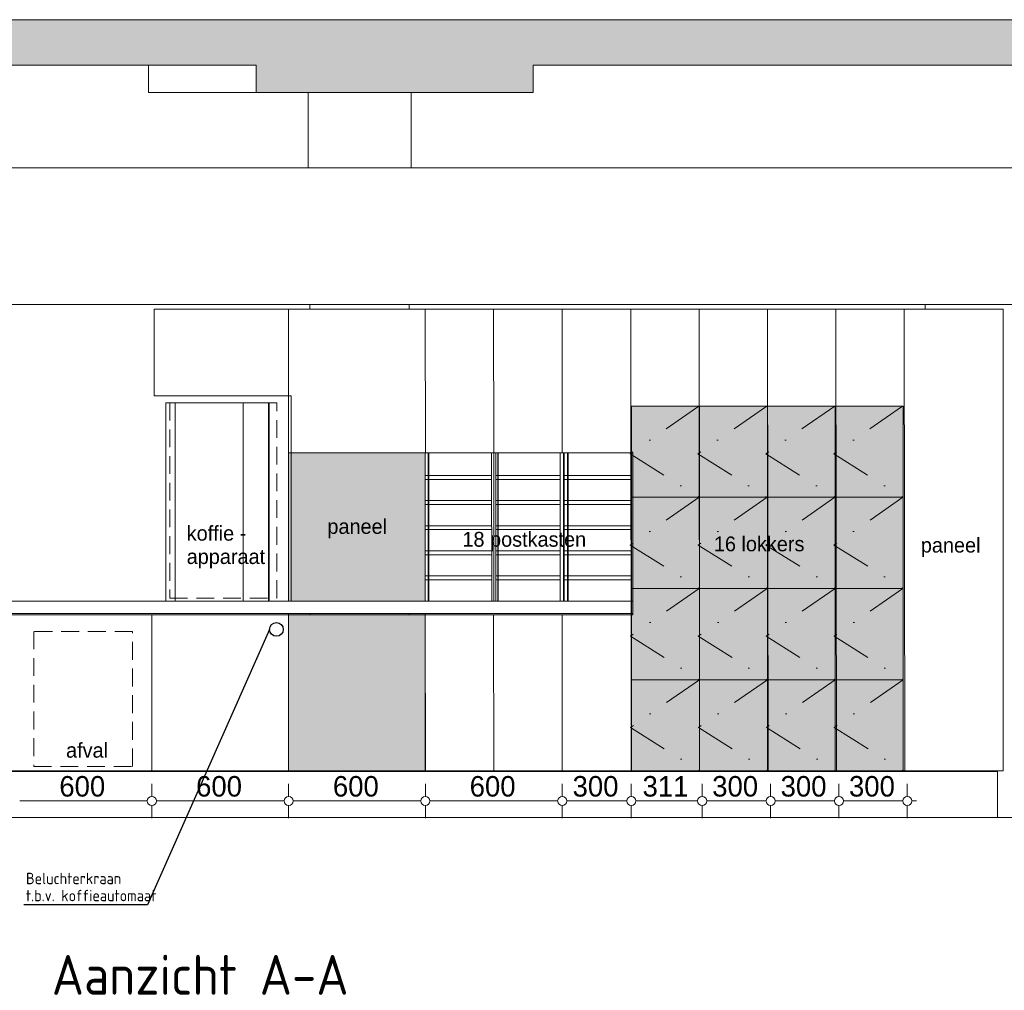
# Model space of a CAD drawing. Header units: millimetres. Extents: x -68037 to 24495, y -2968 to 49692.
# Tile 2 of 6: x -59632 to -55313, y -2968 to 1289. Entities that reach past the tile are written whole.
import ezdxf
from ezdxf.enums import TextEntityAlignment as Align

# ---------------------------------------------------------------- set-up
doc = ezdxf.new("R2010")
doc.units = ezdxf.units.MM
doc.header["$LTSCALE"] = 50
for name, pattern in [('2322109', [10, 5, -2, 1, -2]), ('B0605', [7.05, 3.5, -1.75, 0.05, -1.75]), ('B0701', [2.3412, 1.56, -0.7812])]:
    doc.linetypes.add(name, pattern=pattern)
for name, color, linetype in [('doorsnede C-C_6_ 00  Bestaand uit pl gr', 7, 'Continuous'), ('doorsnede C-C_6_ 00  Bestaand uit pl gr Doorsnede-arcering', 7, 'Continuous'), ('doorsnede C-C_6_ 00  Bestaande kolommen', 7, 'Continuous'), ('doorsnede C-C_6_ 22 C Binnenwanden', 7, 'Continuous'), ('doorsnede C-C_6_ 45 Plafond', 7, 'Continuous'), ('doorsnede C-C_6_ 45 Plafond 2D arcering', 7, 'Continuous'), ('doorsnede C-C_6_ 45 Plafond.BST', 7, 'Continuous'), ('doorsnede C-C_6_ 82 Interieur', 7, 'Continuous'), ('doorsnede C-C_6_ I Tekst 1_ 50', 7, 'Continuous'), ('doorsnede C-C_6_ T Maatvoering 1_ 50', 7, 'Continuous'), ('WL531---', 132, 'Continuous'), ('WM561---_AANVOER', 2, 'Continuous')]:
    doc.layers.add(name, color=color, linetype=linetype)
doc.styles.add('BURO-018', font='ISO96.shx', dxfattribs={"height": 90})
doc.styles.add('BURO-025', font='ISO96.shx', dxfattribs={"height": 125})
doc.styles.add('BURO-035', font='ISO96.shx', dxfattribs={"height": 175})
doc.styles.add('GENERATED_STYLE_1', font='swiss.ttf', dxfattribs={"width": 0.96})

# ---------------------------------------------------------------- blocks, each defined once
blk = doc.blocks.new('23222202')
at = {"color": 0, "linetype": 'Continuous'}
blk.add_circle((0, 0), 1.5, dxfattribs=at)
at = {"color": 0, "linetype": 'Continuous', "style": 'BURO-018', "flags": 1}
blk.add_attdef('CV_MATCODE', (0, 0), '', height=1.8, dxfattribs=at)

msp = doc.modelspace()

# ---------------------------------------------------------------- hatches: boundary and pattern name
at = {"layer": 'doorsnede C-C_6_ 00  Bestaand uit pl gr Doorsnede-arcering', "linetype": 'Continuous', "lineweight": 0}
for points in [[(-52991.312, 1289.127), (-63222.037, 1289.127), (-63222.037, 1089.127), (-52991.312, 1089.127)], [(-57380.501, 969.127), (-57380.501, 1089.127), (-58595.22, 1089.127), (-58595.22, 969.127)]]:
    msp.add_hatch(color=251, dxfattribs=at).paths.add_polyline_path(points, flags=0)
at = {"layer": 'doorsnede C-C_6_ 45 Plafond 2D arcering', "linetype": 'Continuous', "lineweight": 0}
for points in [[(-56948.456, -405.873), (-56948.456, -805.873), (-56650.611, -805.873), (-56650.611, -405.873)], [(-56650.611, -405.873), (-56650.611, -805.873), (-56352.766, -805.873), (-56352.766, -405.873)], [(-56352.766, -405.873), (-56352.766, -805.873), (-56054.922, -805.873), (-56054.922, -405.873)], [(-56054.922, -405.873), (-56054.922, -805.873), (-55757.077, -805.873), (-55757.077, -405.873)], [(-58452.533, -610.873), (-58452.533, -1260.873), (-57853.26, -1260.873), (-57853.26, -610.873)], [(-56948.456, -805.873), (-56948.456, -1205.873), (-56650.611, -1205.873), (-56650.611, -805.873)], [(-56650.611, -805.873), (-56650.611, -1205.873), (-56352.766, -1205.873), (-56352.766, -805.873)], [(-56352.766, -805.873), (-56352.766, -1205.873), (-56054.922, -1205.873), (-56054.922, -805.873)], [(-56054.922, -805.873), (-56054.922, -1205.873), (-55757.077, -1205.873), (-55757.077, -805.873)], [(-56948.456, -1205.873), (-56948.456, -1605.873), (-56650.611, -1605.873), (-56650.611, -1205.873)], [(-56650.611, -1205.873), (-56650.611, -1605.873), (-56352.766, -1605.873), (-56352.766, -1205.873)], [(-56352.766, -1205.873), (-56352.766, -1605.873), (-56054.922, -1605.873), (-56054.922, -1205.873)], [(-56054.922, -1205.873), (-56054.922, -1605.873), (-55757.077, -1605.873), (-55757.077, -1205.873)], [(-58453.323, -1315.873), (-58453.323, -2005.873), (-57854.051, -2005.873), (-57854.051, -1315.873)], [(-56948.456, -1605.873), (-56948.456, -2005.873), (-56650.611, -2005.873), (-56650.611, -1605.873)], [(-56650.611, -1605.873), (-56650.611, -2005.873), (-56352.766, -2005.873), (-56352.766, -1605.873)], [(-56352.766, -1605.873), (-56352.766, -2005.873), (-56054.922, -2005.873), (-56054.922, -1605.873)], [(-56054.922, -1605.873), (-56054.922, -2005.873), (-55757.077, -2005.873), (-55757.077, -1605.873)]]:
    msp.add_hatch(color=255, dxfattribs=at).paths.add_polyline_path(points, flags=0)

# ---------------------------------------------------------------- linework, layer by layer
at = {"layer": 'doorsnede C-C_6_ 00  Bestaand uit pl gr', "color": 2, "linetype": 'Continuous', "lineweight": 0}
for p, q in [((-62846.841, 1289.127), (-52991.312, 1289.127)), ((-62239.492, 1089.127), (-58595.22, 1089.127)), ((-58595.22, 969.127), (-58595.22, 1089.127)), ((-57380.501, 1089.127), (-52991.312, 1089.127)), ((-57380.501, 969.127), (-57380.501, 1089.127)), ((-58595.22, 969.127), (-57380.501, 969.127)), ((-62846.841, -2210.873), (-52991.312, -2210.873)), ((-62846.841, -2210.873), (-52991.312, -2210.873))]:
    msp.add_line(p, q, dxfattribs=at)
at = {"layer": 'doorsnede C-C_6_ 00  Bestaand uit pl gr', "color": 251, "linetype": 'Continuous', "lineweight": 0}
for p, q in [((-59067.017, 1089.127), (-59067.017, 969.127)), ((-59067.017, 969.127), (-58911.214, 969.127)), ((-58911.214, 969.127), (-58595.22, 969.127))]:
    msp.add_line(p, q, dxfattribs=at)
at = {"layer": 'doorsnede C-C_6_ 00  Bestaande kolommen', "color": 251, "linetype": 'Continuous', "lineweight": 0}
for p, q in [((-58366.31, 639.127), (-58366.31, 969.127)), ((-57914.478, 639.127), (-57914.478, 969.127))]:
    msp.add_line(p, q, dxfattribs=at)
at = {"layer": 'doorsnede C-C_6_ 22 C Binnenwanden', "color": 251, "linetype": 'Continuous', "lineweight": 0}
for p, q in [((-58359.503, 39.127), (-58359.503, 19.127)), ((-58359.492, 39.127), (-58359.492, 19.127)), ((-57924.055, 19.127), (-57924.055, 39.127)), ((-55660.092, 19.127), (-55660.092, 39.127)), ((-58359.503, -1315.873), (-58359.503, -1320.873)), ((-58359.492, -1315.873), (-58359.492, -1320.873)), ((-57924.055, -1320.873), (-57924.055, -1315.873)), ((-58359.503, -2005.873), (-58359.503, -2008.873)), ((-58359.492, -2005.873), (-58359.492, -2008.873)), ((-57924.055, -2008.873), (-57924.055, -2005.873)), ((-55660.092, -2008.873), (-55660.092, -2005.873)), ((-58359.503, -2209.873), (-58359.503, -2210.873)), ((-58359.492, -2209.873), (-58359.492, -2210.873)), ((-57924.055, -2210.873), (-57924.055, -2209.873)), ((-55660.092, -2210.873), (-55660.092, -2209.873))]:
    msp.add_line(p, q, dxfattribs=at)
at = {"layer": 'doorsnede C-C_6_ 45 Plafond', "color": 2, "linetype": 'Continuous', "lineweight": 0}
msp.add_line((-61273.79, 39.127), (-55204.453, 39.127), dxfattribs=at)
at = {"layer": 'doorsnede C-C_6_ 45 Plafond', "color": 251, "linetype": 'Continuous', "lineweight": 0}
for p, q in [((-56948.456, -405.873), (-56650.611, -405.873)), ((-56948.456, -805.873), (-56948.456, -405.873)), ((-56650.611, -405.873), (-56650.611, -805.873)), ((-56650.611, -405.873), (-56352.766, -405.873)), ((-56650.611, -805.873), (-56650.611, -405.873)), ((-56352.766, -405.873), (-56352.766, -805.873)), ((-56352.766, -405.873), (-56054.921, -405.873)), ((-56352.766, -805.873), (-56352.766, -405.873)), ((-56054.921, -405.873), (-56054.921, -805.873)), ((-56054.921, -405.873), (-55757.077, -405.873)), ((-56054.921, -805.873), (-56054.921, -405.873)), ((-55757.077, -405.873), (-55757.077, -805.873)), ((-58452.533, -610.873), (-57853.26, -610.873)), ((-58452.533, -1260.873), (-58452.533, -610.873)), ((-57853.26, -610.873), (-57853.26, -1260.873)), ((-56948.456, -805.873), (-56650.611, -805.873)), ((-56948.456, -1205.873), (-56948.456, -805.873)), ((-56650.611, -805.873), (-56948.456, -805.873)), ((-56650.611, -805.873), (-56650.611, -1205.873)), ((-56650.611, -805.873), (-56352.766, -805.873)), ((-56650.611, -1205.873), (-56650.611, -805.873)), ((-56352.766, -805.873), (-56650.611, -805.873)), ((-56352.766, -805.873), (-56352.766, -1205.873)), ((-56352.766, -805.873), (-56054.921, -805.873)), ((-56352.766, -1205.873), (-56352.766, -805.873)), ((-56054.921, -805.873), (-56352.766, -805.873)), ((-56054.921, -805.873), (-56054.921, -1205.873)), ((-56054.921, -805.873), (-55757.077, -805.873)), ((-56054.921, -1205.873), (-56054.921, -805.873)), ((-55757.077, -805.873), (-56054.921, -805.873)), ((-55757.077, -805.873), (-55757.077, -1205.873)), ((-56948.456, -1205.873), (-56650.611, -1205.873)), ((-56948.456, -1605.873), (-56948.456, -1205.873)), ((-56650.611, -1205.873), (-56948.456, -1205.873)), ((-56650.611, -1205.873), (-56650.611, -1605.873)), ((-56650.611, -1205.873), (-56352.766, -1205.873)), ((-56650.611, -1605.873), (-56650.611, -1205.873)), ((-56352.766, -1205.873), (-56650.611, -1205.873)), ((-56352.766, -1205.873), (-56352.766, -1605.873)), ((-56352.766, -1205.873), (-56054.921, -1205.873)), ((-56352.766, -1605.873), (-56352.766, -1205.873)), ((-56054.921, -1205.873), (-56352.766, -1205.873)), ((-56054.921, -1205.873), (-56054.921, -1605.873)), ((-56054.921, -1205.873), (-55757.077, -1205.873)), ((-56054.921, -1605.873), (-56054.921, -1205.873)), ((-55757.077, -1205.873), (-56054.921, -1205.873)), ((-55757.077, -1205.873), (-55757.077, -1605.873)), ((-57853.26, -1260.873), (-58452.533, -1260.873)), ((-58453.323, -1315.873), (-57854.051, -1315.873)), ((-58453.323, -2005.873), (-58453.323, -1315.873)), ((-57854.051, -1315.873), (-57854.051, -2005.873)), ((-56948.456, -1605.873), (-56650.611, -1605.873)), ((-56948.456, -2005.873), (-56948.456, -1605.873)), ((-56650.611, -1605.873), (-56948.456, -1605.873)), ((-56650.611, -1605.873), (-56650.611, -2005.873)), ((-56650.611, -1605.873), (-56352.766, -1605.873)), ((-56650.611, -2005.873), (-56650.611, -1605.873)), ((-56352.766, -1605.873), (-56650.611, -1605.873)), ((-56352.766, -1605.873), (-56352.766, -2005.873)), ((-56352.766, -1605.873), (-56054.921, -1605.873)), ((-56352.766, -2005.873), (-56352.766, -1605.873)), ((-56054.921, -1605.873), (-56352.766, -1605.873)), ((-56054.921, -1605.873), (-56054.921, -2005.873)), ((-56054.921, -1605.873), (-55757.077, -1605.873)), ((-56054.921, -2005.873), (-56054.921, -1605.873)), ((-55757.077, -1605.873), (-56054.921, -1605.873)), ((-55757.077, -1605.873), (-55757.077, -2005.873)), ((-57854.051, -2005.873), (-58453.323, -2005.873)), ((-56650.611, -2005.873), (-56948.456, -2005.873)), ((-56352.766, -2005.873), (-56650.611, -2005.873)), ((-56054.921, -2005.873), (-56352.766, -2005.873)), ((-55757.077, -2005.873), (-56054.921, -2005.873))]:
    msp.add_line(p, q, dxfattribs=at)
at = {"layer": 'doorsnede C-C_6_ 45 Plafond.BST', "color": 2, "linetype": 'Continuous', "lineweight": 0}
msp.add_line((-62846.841, 639.127), (-53043.886, 639.127), dxfattribs=at)
at = {"layer": 'doorsnede C-C_6_ 82 Interieur', "color": 251, "linetype": 'Continuous', "lineweight": 0}
for p, q in [((-59042.085, 19.127), (-58442.086, 19.127)), ((-59042.085, -360.873), (-59042.085, 19.127)), ((-58453.26, 19.127), (-58452.533, -610.873)), ((-58442.086, 19.127), (-56942.548, 19.127)), ((-57853.26, 19.127), (-57852.533, -610.873)), ((-57553.26, 19.127), (-57552.533, -610.873)), ((-57253.26, 19.127), (-57252.533, -610.873)), ((-56952.123, 19.127), (-56949.83, -2005.873)), ((-56942.089, 19.127), (-56942.548, 19.127)), ((-56942.089, 19.127), (-56642.129, 19.127)), ((-56938.576, 19.127), (-56936.987, 19.127)), ((-56652.123, 19.127), (-56649.829, -2005.873)), ((-56642.129, 19.127), (-56342.168, 19.127)), ((-56352.123, 19.127), (-56349.83, -2005.873)), ((-56342.166, 19.127), (-56042.206, 19.127)), ((-56052.123, 19.127), (-56049.829, -2005.873)), ((-56042.206, 19.127), (-55742.245, 19.127)), ((-55752.123, 19.127), (-55749.829, -2005.873)), ((-55742.245, 19.127), (-55318.284, 19.127)), ((-55318.284, 19.127), (-55318.15, 19.127)), ((-55318.284, -2005.873), (-55318.284, 19.127)), ((-55318.15, -2005.873), (-55318.15, 19.127)), ((-59042.085, -360.873), (-58442.086, -360.873)), ((-58442.086, -610.873), (-58442.086, -360.873)), ((-58990.948, -390.873), (-58950.168, -390.873)), ((-58990.948, -1260.873), (-58990.948, -390.873)), ((-58950.168, -390.873), (-58927.538, -390.873)), ((-58950.168, -1260.873), (-58950.168, -390.873)), ((-58927.538, -390.873), (-58878.396, -390.873)), ((-58878.396, -390.873), (-58826.866, -390.873)), ((-58826.866, -390.873), (-58774.513, -390.873)), ((-58774.513, -390.873), (-58722.928, -390.873)), ((-58722.928, -390.873), (-58673.679, -390.873)), ((-58673.679, -390.873), (-58652.64, -390.873)), ((-58652.64, -390.873), (-58541.023, -390.873)), ((-58652.64, -1260.873), (-58652.64, -390.873)), ((-58541.023, -390.873), (-58540.651, -390.873)), ((-58541.023, -1260.873), (-58541.023, -390.873)), ((-58540.651, -390.873), (-58538.289, -390.873)), ((-58538.289, -1260.873), (-58538.289, -390.873)), ((-58442.086, -610.873), (-56942.548, -610.873)), ((-58441.271, -610.873), (-58441.271, -1260.873)), ((-57841.272, -1260.873), (-57841.272, -610.873)), ((-57837.669, -1260.873), (-57837.669, -610.873)), ((-57562.283, -610.873), (-57561.543, -1260.873)), ((-57553.042, -610.873), (-57553.042, -1260.873)), ((-57544.283, -610.873), (-57543.543, -1260.873)), ((-57535.042, -610.873), (-57535.042, -1260.873)), ((-57532.94, -1260.873), (-57532.94, -610.873)), ((-57262.283, -610.873), (-57261.543, -1260.873)), ((-57247.042, -610.873), (-57247.042, -1260.873)), ((-57244.283, -610.873), (-57243.543, -1260.873)), ((-57229.042, -610.873), (-57229.042, -1260.873)), ((-57226.94, -1260.873), (-57226.94, -610.873)), ((-56942.548, -610.873), (-56942.089, -610.873)), ((-56942.089, -1320.873), (-56942.089, -610.873)), ((-57561.668, -710.628), (-57852.533, -710.628)), ((-57561.649, -727.842), (-57852.533, -727.842)), ((-57261.669, -710.628), (-57543.669, -710.628)), ((-57261.649, -727.842), (-57543.649, -727.842)), ((-56953.718, -710.628), (-57243.668, -710.628)), ((-56948.456, -727.842), (-57243.649, -727.842)), ((-57561.668, -820.588), (-57852.533, -820.588)), ((-57261.669, -820.588), (-57543.669, -820.588)), ((-56953.718, -820.588), (-57243.668, -820.588)), ((-57561.649, -837.802), (-57852.533, -837.802)), ((-57261.649, -837.802), (-57543.649, -837.802)), ((-56948.456, -837.802), (-57243.649, -837.802)), ((-57561.668, -930.548), (-57852.533, -930.548)), ((-57561.649, -947.762), (-57852.533, -947.762)), ((-57261.669, -930.548), (-57543.669, -930.548)), ((-57261.649, -947.762), (-57543.649, -947.762)), ((-56953.718, -930.548), (-57243.668, -930.548)), ((-56948.456, -947.762), (-57243.649, -947.762)), ((-57561.668, -1040.508), (-57852.533, -1040.508)), ((-57561.649, -1057.722), (-57852.533, -1057.722)), ((-57261.669, -1040.508), (-57543.669, -1040.508)), ((-57261.649, -1057.722), (-57543.649, -1057.722)), ((-56953.718, -1040.508), (-57243.668, -1040.508)), ((-56948.456, -1057.722), (-57243.649, -1057.722)), ((-57561.668, -1150.468), (-57852.533, -1150.468)), ((-57261.669, -1150.468), (-57543.669, -1150.468)), ((-56953.718, -1150.468), (-57243.668, -1150.468)), ((-57561.649, -1167.682), (-57852.533, -1167.682)), ((-57261.649, -1167.682), (-57543.649, -1167.682)), ((-56948.456, -1167.682), (-57243.649, -1167.682)), ((-60842.082, -1260.873), (-56942.589, -1260.873)), ((-56942.589, -1260.873), (-56942.089, -1260.873)), ((-56942.589, -1315.873), (-56942.589, -1260.873)), ((-60842.082, -1315.873), (-56942.589, -1315.873)), ((-60842.082, -1320.873), (-56942.117, -1320.873)), ((-59053.217, -1320.873), (-59052.427, -2005.873)), ((-58453.323, -1320.873), (-58452.533, -2005.873)), ((-57853.323, -1320.873), (-57852.533, -2005.873)), ((-57553.324, -1320.873), (-57552.533, -2005.873)), ((-57253.323, -1320.873), (-57252.533, -2005.873)), ((-56942.589, -1315.873), (-56942.089, -1315.873)), ((-56942.117, -1320.873), (-56942.089, -1320.873)), ((-60842.186, -2008.873), (-55343.459, -2008.873)), ((-60842.082, -2005.873), (-56942.117, -2005.873)), ((-56942.117, -2005.873), (-56942.089, -2005.873)), ((-56942.089, -2005.873), (-56642.129, -2005.873)), ((-56642.129, -2005.873), (-56342.168, -2005.873)), ((-56342.166, -2005.873), (-56042.206, -2005.873)), ((-56042.206, -2005.873), (-55742.245, -2005.873)), ((-55742.245, -2005.873), (-55318.284, -2005.873)), ((-55343.459, -2209.873), (-55343.459, -2008.873)), ((-55318.284, -2005.873), (-55318.15, -2005.873)), ((-60842.186, -2209.873), (-55343.459, -2209.873))]:
    msp.add_line(p, q, dxfattribs=at)
at = {"layer": 'doorsnede C-C_6_ 82 Interieur', "color": 1, "linetype": 'B0701', "lineweight": 0}
for p, q in [((-58504.881, -391.296), (-58974.057, -391.296)), ((-58974.057, -391.296), (-58974.057, -1247.773)), ((-58504.881, -1247.773), (-58504.881, -391.296)), ((-58974.057, -1247.773), (-58504.881, -1247.773)), ((-59137.667, -1394.541), (-59570.752, -1394.541)), ((-59570.752, -1394.541), (-59570.752, -1986.424)), ((-59137.667, -1986.424), (-59137.667, -1394.541)), ((-59570.752, -1986.424), (-59137.667, -1986.424))]:
    msp.add_line(p, q, dxfattribs=at)
at = {"layer": 'doorsnede C-C_6_ 82 Interieur', "color": 1, "linetype": 'B0605', "lineweight": 0}
for p, q in [((-56652.837, -405.873), (-56955.133, -615.493)), ((-56354.992, -405.873), (-56657.288, -615.493)), ((-56057.148, -405.873), (-56359.443, -615.493)), ((-55759.303, -405.873), (-56061.599, -615.493)), ((-56955.133, -615.493), (-56652.095, -805.873)), ((-56657.288, -615.493), (-56354.25, -805.873)), ((-56359.443, -615.493), (-56056.406, -805.873)), ((-56061.599, -615.493), (-55758.561, -805.873)), ((-56652.095, -805.873), (-56954.391, -1015.493)), ((-56354.25, -805.873), (-56656.546, -1015.493)), ((-56056.406, -805.873), (-56358.701, -1015.493)), ((-55758.561, -805.873), (-56060.857, -1015.493)), ((-56954.391, -1015.493), (-56651.353, -1205.873)), ((-56656.546, -1015.493), (-56353.508, -1205.873)), ((-56358.701, -1015.493), (-56055.664, -1205.873)), ((-56060.857, -1015.493), (-55757.819, -1205.873)), ((-56651.353, -1205.873), (-56953.649, -1415.493)), ((-56353.508, -1205.873), (-56655.804, -1415.493)), ((-56055.664, -1205.873), (-56357.959, -1415.493)), ((-55757.819, -1205.873), (-56060.115, -1415.493)), ((-56953.649, -1415.493), (-56650.611, -1605.873)), ((-56655.804, -1415.493), (-56352.766, -1605.873)), ((-56357.959, -1415.493), (-56054.921, -1605.873)), ((-56060.115, -1415.493), (-55757.077, -1605.873)), ((-56650.611, -1605.873), (-56952.907, -1815.493)), ((-56352.766, -1605.873), (-56655.062, -1815.493)), ((-56054.921, -1605.873), (-56357.217, -1815.493)), ((-55757.077, -1605.873), (-56059.372, -1815.493)), ((-56952.907, -1815.493), (-56649.869, -2005.873)), ((-56655.062, -1815.493), (-56352.024, -2005.873)), ((-56357.217, -1815.493), (-56054.18, -2005.873)), ((-56059.372, -1815.493), (-55756.335, -2005.873))]:
    msp.add_line(p, q, dxfattribs=at)
at = {"layer": 'doorsnede C-C_6_ T Maatvoering 1_ 50', "color": 9, "linetype": 'Continuous', "lineweight": 0}
for p, q in [((-59052.637, -2117.891), (-59052.637, -2062.891)), ((-58452.533, -2117.891), (-58452.533, -2062.891)), ((-57852.533, -2117.891), (-57852.533, -2062.891)), ((-57252.533, -2117.891), (-57252.533, -2062.891)), ((-56949.83, -2117.891), (-56949.83, -2062.891)), ((-56638.615, -2117.891), (-56638.615, -2062.891)), ((-56338.653, -2117.891), (-56338.653, -2062.891)), ((-56038.692, -2117.891), (-56038.692, -2062.891)), ((-55738.732, -2117.891), (-55738.732, -2062.891)), ((-59632.32, -2137.892), (-59072.637, -2137.892)), ((-59052.637, -2212.892), (-59052.637, -2157.891)), ((-59032.637, -2137.892), (-58472.533, -2137.892)), ((-58452.533, -2212.892), (-58452.533, -2157.891)), ((-58432.533, -2137.892), (-57872.533, -2137.892)), ((-57852.533, -2212.892), (-57852.533, -2157.891)), ((-57832.533, -2137.892), (-57272.533, -2137.892)), ((-57252.533, -2212.892), (-57252.533, -2157.891)), ((-57232.533, -2137.892), (-56969.829, -2137.892)), ((-56949.83, -2212.892), (-56949.83, -2157.891)), ((-56929.829, -2137.892), (-56658.615, -2137.892)), ((-56638.615, -2212.892), (-56638.615, -2157.891)), ((-56618.615, -2137.892), (-56358.653, -2137.892)), ((-56338.653, -2212.892), (-56338.653, -2157.891)), ((-56318.653, -2137.892), (-56058.692, -2137.892)), ((-56038.692, -2212.892), (-56038.692, -2157.891)), ((-56018.692, -2137.892), (-55758.732, -2137.892)), ((-55738.732, -2212.892), (-55738.732, -2157.891)), ((-55718.732, -2137.892), (-55698.732, -2137.892))]:
    msp.add_line(p, q, dxfattribs=at)
for centre in [(-59052.637, -2137.891), (-58452.533, -2137.891), (-57852.533, -2137.891), (-57252.533, -2137.891), (-56949.829, -2137.891), (-56638.615, -2137.891), (-56338.653, -2137.891), (-56038.692, -2137.891), (-55738.732, -2137.891)]:
    msp.add_circle(centre, 20, dxfattribs=at)
at = {"layer": 'WL531---', "color": 2}
for p, q in [((-58536.106, -1385.359), (-59071.839, -2593.3)), ((-59071.839, -2593.3), (-59614.242, -2593.3))]:
    msp.add_line(p, q, dxfattribs=at)

# ---------------------------------------------------------------- block references
at = {"layer": 'WL531---', "xscale": 20, "yscale": 20, "zscale": 20}
msp.add_blockref('23222202', (-58506.106, -1385.359), dxfattribs=at)

# ---------------------------------------------------------------- texts
at = {"layer": 'doorsnede C-C_6_ I Tekst 1_ 50', "color": 251, "linetype": 'Continuous', "lineweight": 0, "char_height": 65, "attachment_point": 7, "style": 'GENERATED_STYLE_1'}
for s, insert in [('{paneel}', (-58282.58, -985.88)), ('{18 postkasten}', (-57690.242, -1042.256)), ('{16 lokkers}', (-56587.369, -1043.666)), ('{paneel}', (-55679.532, -1067.829)), ('{afval}', (-59429.015, -1948.984))]:
    msp.add_mtext(s, dxfattribs=dict(at, insert=insert))
at = {"layer": 'doorsnede C-C_6_ I Tekst 1_ 50', "color": 251, "linetype": 'Continuous', "lineweight": 0, "insert": (-58899.789, -1118.184), "char_height": 65, "attachment_point": 7, "line_spacing_factor": 0.946419, "style": 'GENERATED_STYLE_1'}
msp.add_mtext('{koffie -\\Papparaat}', dxfattribs=at)
at = {"layer": 'doorsnede C-C_6_ T Maatvoering 1_ 50', "color": 1, "linetype": 'Continuous', "lineweight": 0, "char_height": 90, "attachment_point": 7, "style": 'GENERATED_STYLE_1'}
for s, insert in [('{600}', (-59458.446, -2119.891)), ('{600}', (-58858.552, -2119.891)), ('{600}', (-58258.5, -2119.891)), ('{600}', (-57658.5, -2119.891)), ('{300}', (-57207.149, -2119.891)), ('{311}', (-56900.19, -2119.891)), ('{300}', (-56594.601, -2119.891)), ('{300}', (-56294.64, -2119.891)), ('{300}', (-55994.68, -2119.891))]:
    msp.add_mtext(s, dxfattribs=dict(at, insert=insert))
at = {"layer": 'WL531---', "color": 2, "linetype": '2322109', "style": 'BURO-025'}
for s, p in [('Beluchterkraan', (-59604.911, -2502.867)), ('t.b.v. koffieautomaat', (-59604.911, -2577.867))]:
    msp.add_text(s, height=50, dxfattribs=at).set_placement(p)
at = {"layer": 'WM561---_AANVOER', "color": 4, "style": 'BURO-035'}
msp.add_text('Aanzicht A-A', height=175, dxfattribs=at).set_placement((-58840.591, -2900.513), align=Align.MIDDLE)

doc.saveas('drawing.dxf')
